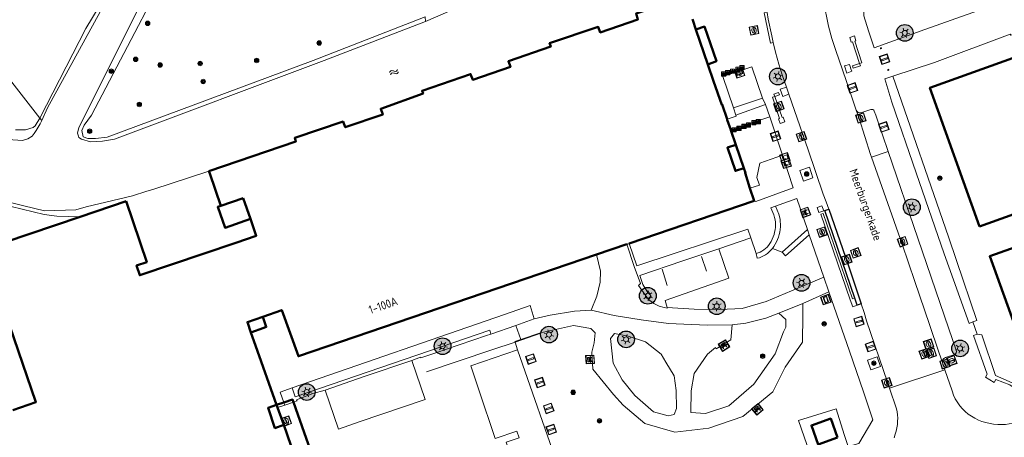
# Model space of a CAD drawing. Header units: metres. Extents: x 94279 to 96109, y 461866 to 463040.
# Tile 149 of 175: x 95163 to 95281, y 462894 to 462944. Entities that reach past the tile are written whole.
import ezdxf
from ezdxf.enums import TextEntityAlignment as Align

# ---------------------------------------------------------------- set-up
doc = ezdxf.new("R2010")
doc.units = ezdxf.units.M
doc.layers.get('0').update_dxf_attribs({"linetype": 'CONTINUOUS'})
for name, color, linetype, lineweight in [('B-WE-OV-LICHTMAST', 252, 'CONTINUOUS', 25), ('B_BEBOUWINGSGRENS_0', 132, 'CONTINUOUS', 50), ('B_LUIFEL_1', 132, 'CONTINUOUS', 50), ('B_OVERBOUWLIJN_LIJN_1', 132, 'CONTINUOUS', 50), ('G_GRENS_ALGEMEEN_0', 251, 'CONTINUOUS', 13), ('Q_AFSLUITPAAL_0', 251, 'CONTINUOUS', 13), ('Q_BANK_0', 251, 'CONTINUOUS', 13), ('Q_BOOM_0', 251, 'CONTINUOUS', 13), ('Q_BRANDKRAAN_0', 251, 'CONTINUOUS', 13), ('Q_CAI-KAST_0', 251, 'CONTINUOUS', 13), ('Q_FIETSENREK_0', 251, 'CONTINUOUS', 13), ('Q_FIETSENREK_LIJN_0', 251, 'CONTINUOUS', 13), ('Q_HALTEPAAL_0', 251, 'CONTINUOUS', 13), ('Q_INFORMATIEBORD_0', 251, 'CONTINUOUS', 13), ('Q_INSPECTIE_OF_RIOOLPUT_0', 251, 'CONTINUOUS', 13), ('Q_KOLK_0', 251, 'CONTINUOUS', 13), ('Q_LICHTMAST_0', 251, 'CONTINUOUS', 13), ('Q_LIJNAFWATERING_LIJN_0', 251, 'CONTINUOUS', 13), ('Q_PAAL_ALGEMEEN_0', 251, 'CONTINUOUS', 13), ('Q_PAALTJE_0', 251, 'CONTINUOUS', 13), ('Q_STRAATNAAMBORD_0', 251, 'CONTINUOUS', 13), ('Q_VERKEERSBORDPAAL_0', 251, 'CONTINUOUS', 13), ('Q_WATERLEIDINGPUT_0', 251, 'CONTINUOUS', 13), ('S_GBKN_SYMBOOL_WATER_0', 251, 'CONTINUOUS', 13), ('T_CULTUURGRENS_0', 251, 'CONTINUOUS', 13), ('T_HEK_0', 251, 'CONTINUOUS', 13), ('T_HEK_LIJN_0', 251, 'CONTINUOUS', 13), ('T_MUUR_30CM_0', 251, 'CONTINUOUS', 13), ('T_WALBESCHERMING_0', 251, 'CONTINUOUS', 13), ('V_BLINDENGELEIDESTROOK_0', 251, 'CONTINUOUS', 13), ('V_WEGGRENS_0', 251, 'CONTINUOUS', 13), ('W_WATERGRENS_0', 251, 'CONTINUOUS', 13), ('Z_GBKN_HUISNUMMER_0', 251, 'CONTINUOUS', 13), ('Z_STRAATNAAM_0', 251, 'CONTINUOUS', 13)]:
    doc.layers.add(name, color=color, linetype=linetype, lineweight=lineweight)
doc.layers.add('Busperron_0', color=251, linetype='CONTINUOUS')
doc.layers.add('Haag_0', color=251, linetype='CONTINUOUS')
doc.styles.get("Standard").update_dxf_attribs({"font": 'isocp.shx'})

# ---------------------------------------------------------------- blocks, each defined once
blk = doc.blocks.new('Q_LICHTMAST')
for points in [[(-0.26, 0.15), (-0.52, 0.3)], [(0, 0.3), (0, 0.6)], [(0.26, 0.15), (0.52, 0.3)], [(-0.26, -0.15), (-0.52, -0.3)], [(0, -0.3), (0, -0.6)], [(0.26, -0.15), (0.52, -0.3)]]:
    blk.add_lwpolyline(points)
blk.add_circle((0, 0), 0.3)
blk = doc.blocks.new('Q_VERKEERSBORDPAAL')
for points in [[(-0.5, 0.5), (0.5, 0.5), (0.5, -0.5), (-0.5, -0.5)], [(-0.08, 0.33), (0.07, 0.33), (0.07, -0.33), (-0.08, -0.33)]]:
    blk.add_lwpolyline(points, close=True)
blk.add_lwpolyline([(-0.44, 0.46), (0.44, 0.46, -0.414214), (0.46, 0.44), (0.46, -0.44, -0.414214), (0.44, -0.46), (-0.44, -0.46, -0.414214), (-0.46, -0.44), (-0.46, 0.44), (-0.46, 0.44), (-0.46, 0.45), (-0.46, 0.45), (-0.46, 0.45), (-0.46, 0.45), (-0.46, 0.45), (-0.46, 0.45), (-0.46, 0.46), (-0.46, 0.46), (-0.46, 0.46), (-0.45, 0.46), (-0.45, 0.46), (-0.45, 0.46), (-0.45, 0.46), (-0.45, 0.46), (-0.45, 0.46), (-0.44, 0.46), (-0.44, 0.46)], format="xyb")
blk = doc.blocks.new('Q_AFSLUITPAAL')
for points in [[(-0.5, 0.5), (0.5, 0.5), (0.5, -0.5), (-0.5, -0.5)], [(-0.08, 0.33), (0.07, 0.33), (0.07, -0.33), (-0.08, -0.33)]]:
    blk.add_lwpolyline(points, close=True)
blk.add_lwpolyline([(-0.44, 0.46), (0.44, 0.46, -0.414214), (0.46, 0.44), (0.46, -0.44, -0.414214), (0.44, -0.46), (-0.44, -0.46, -0.414214), (-0.46, -0.44), (-0.46, 0.44), (-0.46, 0.44), (-0.46, 0.45), (-0.46, 0.45), (-0.46, 0.45), (-0.46, 0.45), (-0.46, 0.45), (-0.46, 0.45), (-0.46, 0.46), (-0.46, 0.46), (-0.46, 0.46), (-0.45, 0.46), (-0.45, 0.46), (-0.45, 0.46), (-0.45, 0.46), (-0.45, 0.46), (-0.45, 0.46), (-0.44, 0.46), (-0.44, 0.46)], format="xyb")
blk = doc.blocks.new('Q_HALTEPAAL')
for points in [[(-0.5, 0.5), (0.5, 0.5), (0.5, -0.5), (-0.5, -0.5)], [(-0.08, 0.33), (0.07, 0.33), (0.07, -0.33), (-0.08, -0.33)]]:
    blk.add_lwpolyline(points, close=True)
blk.add_lwpolyline([(-0.44, 0.46), (0.44, 0.46, -0.414214), (0.46, 0.44), (0.46, -0.44, -0.414214), (0.44, -0.46), (-0.44, -0.46, -0.414214), (-0.46, -0.44), (-0.46, 0.44), (-0.46, 0.44), (-0.46, 0.45), (-0.46, 0.45), (-0.46, 0.45), (-0.46, 0.45), (-0.46, 0.45), (-0.46, 0.45), (-0.46, 0.46), (-0.46, 0.46), (-0.46, 0.46), (-0.45, 0.46), (-0.45, 0.46), (-0.45, 0.46), (-0.45, 0.46), (-0.45, 0.46), (-0.45, 0.46), (-0.44, 0.46), (-0.44, 0.46)], format="xyb")
blk = doc.blocks.new('Q_PAAL_STEEN')
for points in [[(-0.5, 0.5), (0.5, 0.5), (0.5, -0.5), (-0.5, -0.5)], [(-0.1, 0.3), (0.1, 0.3), (0.1, -0.3), (-0.1, -0.3)]]:
    blk.add_lwpolyline(points, close=True)
blk.add_lwpolyline([(-0.4, 0.5), (0.4, 0.5, -0.414214), (0.5, 0.4), (0.5, -0.4, -0.414214), (0.4, -0.5), (-0.4, -0.5, -0.414214), (-0.5, -0.4), (-0.5, 0.4), (-0.5, 0.4), (-0.5, 0.4), (-0.5, 0.4), (-0.5, 0.4), (-0.5, 0.5), (-0.5, 0.5), (-0.5, 0.5), (-0.5, 0.5), (-0.5, 0.5), (-0.5, 0.5), (-0.5, 0.5), (-0.5, 0.5), (-0.5, 0.5), (-0.4, 0.5), (-0.4, 0.5), (-0.4, 0.5), (-0.4, 0.5), (-0.4, 0.5)], format="xyb")
blk = doc.blocks.new('Q_PAALTJE')
at = {"color": 251, "true_color": 0x666666, "xscale": 0.1, "yscale": 0.1, "zscale": 0.01}
blk.add_blockref('Q_PAAL_STEEN', (0, 0), dxfattribs=at)
blk = doc.blocks.new('Q_PAAL_ALGEMEEN')
for points in [[(-0.5, 0.5), (0.5, 0.5), (0.5, -0.5), (-0.5, -0.5)], [(-0.08, 0.33), (0.07, 0.33), (0.07, -0.33), (-0.08, -0.33)]]:
    blk.add_lwpolyline(points, close=True)
blk.add_lwpolyline([(-0.44, 0.46), (0.44, 0.46, -0.414214), (0.46, 0.44), (0.46, -0.44, -0.414214), (0.44, -0.46), (-0.44, -0.46, -0.414214), (-0.46, -0.44), (-0.46, 0.44), (-0.46, 0.44), (-0.46, 0.45), (-0.46, 0.45), (-0.46, 0.45), (-0.46, 0.45), (-0.46, 0.45), (-0.46, 0.45), (-0.46, 0.46), (-0.46, 0.46), (-0.46, 0.46), (-0.45, 0.46), (-0.45, 0.46), (-0.45, 0.46), (-0.45, 0.46), (-0.45, 0.46), (-0.45, 0.46), (-0.44, 0.46), (-0.44, 0.46)], format="xyb")
blk = doc.blocks.new('Q_WATERLEIDINGPUT')
blk.add_lwpolyline([(-0.5, 0.5), (0.5, 0.5), (0.5, -0.5), (-0.5, -0.5)], close=True)
for points in [[(-0.44, 0.46), (0.44, 0.46, -0.414214), (0.46, 0.44), (0.46, -0.44, -0.414214), (0.44, -0.46), (-0.44, -0.46, -0.414214), (-0.46, -0.44), (-0.46, 0.44), (-0.46, 0.44), (-0.46, 0.45), (-0.46, 0.45), (-0.46, 0.45), (-0.46, 0.45), (-0.46, 0.45), (-0.46, 0.45), (-0.46, 0.46), (-0.46, 0.46), (-0.46, 0.46), (-0.45, 0.46), (-0.45, 0.46), (-0.45, 0.46), (-0.45, 0.46), (-0.45, 0.46), (-0.45, 0.46), (-0.44, 0.46), (-0.44, 0.46)], [(-0.34, 0.1, 0.380426), (-0.28, -0.18)], [(-0.01, 0.27, 0.240218), (-0.34, 0.1)], [(-0.19, 0.04, 0.853344), (-0.19, -0.03)], [(0.33, 0.11, 0.240191), (-0.01, 0.27)], [(0.18, -0.03, 0.849746), (0.18, 0.04)], [(0.27, -0.18, 0.380426), (0.33, 0.11)], [(-0.28, -0.18, 0.148452), (0.01, -0.26)], [(0.01, -0.26, 0.131742), (0.27, -0.18)]]:
    blk.add_lwpolyline(points, format="xyb")
for points in [[(-0.19, 0.04), (0.18, 0.04)], [(0.18, -0.03), (-0.19, -0.03)]]:
    blk.add_lwpolyline(points)
blk = doc.blocks.new('Q_KOLK')
blk.add_lwpolyline([(-0.5, 0.5), (0.5, 0.5), (0.5, -0.5), (-0.5, -0.5)], close=True)
for points in [[(-0.44, 0.46), (0.44, 0.46, -0.414214), (0.46, 0.44), (0.46, -0.44, -0.414214), (0.44, -0.46), (-0.44, -0.46, -0.414214), (-0.46, -0.44), (-0.46, 0.44, -0.414214), (-0.44, 0.46)], [(-0.34, 0.1, 0.380426), (-0.28, -0.18)], [(-0.01, 0.27, 0.240218), (-0.34, 0.1)], [(-0.19, 0.04, 0.853344), (-0.19, -0.03)], [(0.33, 0.11, 0.240191), (-0.01, 0.27)], [(0.18, -0.03, 0.849746), (0.18, 0.04)], [(0.27, -0.18, 0.380426), (0.33, 0.11)], [(-0.28, -0.18, 0.148452), (0.01, -0.26)], [(0.01, -0.26, 0.131742), (0.27, -0.18)]]:
    blk.add_lwpolyline(points, format="xyb")
for points in [[(-0.19, 0.04), (0.18, 0.04)], [(0.18, -0.03), (-0.19, -0.03)]]:
    blk.add_lwpolyline(points)
blk = doc.blocks.new('Q_BRANDKRAAN')
blk.add_lwpolyline([(-0.5, 0.5), (0.5, 0.5), (0.5, -0.5), (-0.5, -0.5)], close=True)
for points in [[(-0.44, 0.46), (0.44, 0.46, -0.414214), (0.46, 0.44), (0.46, -0.44, -0.414214), (0.44, -0.46), (-0.44, -0.46, -0.414214), (-0.46, -0.44), (-0.46, 0.44), (-0.46, 0.44), (-0.46, 0.45), (-0.46, 0.45), (-0.46, 0.45), (-0.46, 0.45), (-0.46, 0.45), (-0.46, 0.45), (-0.46, 0.46), (-0.46, 0.46), (-0.46, 0.46), (-0.45, 0.46), (-0.45, 0.46), (-0.45, 0.46), (-0.45, 0.46), (-0.45, 0.46), (-0.45, 0.46), (-0.44, 0.46), (-0.44, 0.46)], [(-0.34, 0.1, 0.380426), (-0.28, -0.18)], [(-0.01, 0.27, 0.240218), (-0.34, 0.1)], [(-0.19, 0.04, 0.853344), (-0.19, -0.03)], [(0.33, 0.11, 0.240191), (-0.01, 0.27)], [(0.18, -0.03, 0.849746), (0.18, 0.04)], [(0.27, -0.18, 0.380426), (0.33, 0.11)], [(-0.28, -0.18, 0.148452), (0.01, -0.26)], [(0.01, -0.26, 0.131742), (0.27, -0.18)]]:
    blk.add_lwpolyline(points, format="xyb")
for points in [[(-0.19, 0.04), (0.18, 0.04)], [(0.18, -0.03), (-0.19, -0.03)]]:
    blk.add_lwpolyline(points)
blk = doc.blocks.new('Q_INSPECTIE_OF_RIOOLPUT')
blk.add_lwpolyline([(-0.5, 0.5), (0.5, 0.5), (0.5, -0.5), (-0.5, -0.5)], close=True)
for points in [[(-0.44, 0.46), (0.44, 0.46, -0.414214), (0.46, 0.44), (0.46, -0.44, -0.414214), (0.44, -0.46), (-0.44, -0.46, -0.414214), (-0.46, -0.44), (-0.46, 0.44), (-0.46, 0.44), (-0.46, 0.45), (-0.46, 0.45), (-0.46, 0.45), (-0.46, 0.45), (-0.46, 0.45), (-0.46, 0.45), (-0.46, 0.46), (-0.46, 0.46), (-0.46, 0.46), (-0.45, 0.46), (-0.45, 0.46), (-0.45, 0.46), (-0.45, 0.46), (-0.45, 0.46), (-0.45, 0.46), (-0.44, 0.46), (-0.44, 0.46)], [(-0.34, 0.1, 0.380426), (-0.28, -0.18)], [(-0.01, 0.27, 0.240218), (-0.34, 0.1)], [(-0.19, 0.04, 0.853344), (-0.19, -0.03)], [(0.33, 0.11, 0.240191), (-0.01, 0.27)], [(0.18, -0.03, 0.849746), (0.18, 0.04)], [(0.27, -0.18, 0.380426), (0.33, 0.11)], [(-0.28, -0.18, 0.148452), (0.01, -0.26)], [(0.01, -0.26, 0.131742), (0.27, -0.18)]]:
    blk.add_lwpolyline(points, format="xyb")
for points in [[(-0.19, 0.04), (0.18, 0.04)], [(0.18, -0.03), (-0.19, -0.03)]]:
    blk.add_lwpolyline(points)
blk = doc.blocks.new('Q_BANK')
blk.add_lwpolyline([(-0.5, 0.5), (0.5, 0.5), (0.5, -0.5), (-0.5, -0.5)], close=True)
blk.add_lwpolyline([(-0.44, 0.46), (0.44, 0.46, -0.414214), (0.46, 0.44), (0.46, -0.44, -0.414214), (0.44, -0.46), (-0.44, -0.46, -0.414214), (-0.46, -0.44), (-0.46, 0.44), (-0.46, 0.44), (-0.46, 0.45), (-0.46, 0.45), (-0.46, 0.45), (-0.46, 0.45), (-0.46, 0.45), (-0.46, 0.45), (-0.46, 0.46), (-0.46, 0.46), (-0.46, 0.46), (-0.45, 0.46), (-0.45, 0.46), (-0.45, 0.46), (-0.45, 0.46), (-0.45, 0.46), (-0.45, 0.46), (-0.44, 0.46), (-0.44, 0.46)], format="xyb")
for points in [[(-0.27, 0.02), (-0.37, -0.08)], [(-0.18, 0.13), (-0.27, 0.13), (-0.27, 0.28)], [(-0.27, 0.28), (0.26, 0.28), (0.26, 0.13), (0.17, 0.13)], [(-0.18, 0.02), (-0.27, 0.02)], [(-0.27, 0.02), (-0.18, 0.02)], [(-0.18, 0.02), (-0.18, 0.13)], [(-0.18, 0.13), (-0.14, 0.13)], [(-0.14, 0.13), (-0.14, 0.02)], [(0.13, 0.13), (-0.14, 0.13)], [(0.13, 0.02), (-0.14, 0.02)], [(-0.14, 0.02), (0.13, 0.02)], [(0.13, 0.02), (-0.14, 0.02)], [(-0.14, 0.02), (0.13, 0.02)], [(-0.14, 0.02), (0.13, 0.02)], [(0.13, 0.02), (0.13, 0.13)], [(0.13, 0.13), (0.17, 0.13)], [(0.17, 0.13), (0.17, 0.02)], [(0.17, 0.02), (0.26, 0.02)], [(0.17, 0.02), (0.26, 0.02)], [(0.26, 0.02), (0.36, -0.08)], [(-0.24, -0.08), (-0.37, -0.08)], [(-0.19, -0.08), (-0.19, -0.27), (-0.24, -0.27), (-0.24, -0.08)], [(-0.24, -0.08), (-0.19, -0.08)], [(0.18, -0.08), (-0.19, -0.08)], [(0.23, -0.08), (0.23, -0.27), (0.18, -0.27), (0.18, -0.08)], [(0.18, -0.08), (0.23, -0.08)], [(0.36, -0.08), (0.23, -0.08)]]:
    blk.add_lwpolyline(points)
blk = doc.blocks.new('Q_FIETSENREK')
for points in [[(-0.5, 0.5), (0.5, 0.5), (0.5, -0.5), (-0.5, -0.5)], [(-0.06, 0.15), (0.18, 0.05), (0.04, -0.09)]]:
    blk.add_lwpolyline(points, close=True)
for points in [[(-0.44, 0.46), (0.44, 0.46, -0.414214), (0.46, 0.44), (0.46, -0.44, -0.414214), (0.44, -0.46), (-0.44, -0.46, -0.414214), (-0.46, -0.44), (-0.46, 0.44), (-0.46, 0.44), (-0.46, 0.45), (-0.46, 0.45), (-0.46, 0.45), (-0.46, 0.45), (-0.46, 0.45), (-0.46, 0.45), (-0.46, 0.46), (-0.46, 0.46), (-0.46, 0.46), (-0.45, 0.46), (-0.45, 0.46), (-0.45, 0.46), (-0.45, 0.46), (-0.45, 0.46), (-0.45, 0.46), (-0.44, 0.46), (-0.44, 0.46)], [(-0.18, 0.11, 0.847256), (-0.32, -0.14)], [(-0.19, 0.08, 0.842492), (-0.3, -0.12)], [(-0.17, 0.06, 0.053288), (-0.19, 0.08)], [(-0.19, -0.13, 0.502492), (-0.15, 0.04)], [(-0.15, 0.09, 0.06236), (-0.18, 0.11)], [(-0.16, -0.16, 0.494489), (-0.12, 0.07)], [(-0.32, -0.14, 0.089606), (-0.42, -0.35)], [(-0.3, -0.16, 0.110942), (-0.37, -0.35)], [(-0.29, -0.1, 0.006942), (-0.3, -0.12)], [(-0.3, -0.16, 0.02458), (-0.28, -0.17)], [(-0.21, -0.1, 0.381614), (-0.29, -0.1)], [(-0.22, -0.14, 0.533998), (-0.28, -0.14)], [(-0.28, -0.14, 0.009682), (-0.27, -0.14)], [(-0.28, -0.17, 0.148109), (-0.2, -0.17)], [(-0.27, -0.14, 0.120201), (-0.22, -0.14)], [(-0.22, -0.14, 0.003554), (-0.22, -0.14)], [(-0.19, -0.13, 0.017985), (-0.21, -0.1)], [(-0.12, -0.35, 0.075837), (-0.2, -0.17)], [(-0.08, -0.35, 0.094234), (-0.16, -0.16)], [(0.1, -0.16, 0.385208), (0.19, -0.33)], [(0.21, -0.05, 0.224648), (0.11, -0.13)], [(0.13, -0.17, 0.376993), (0.2, -0.3)], [(0.21, -0.09, 0.20829), (0.14, -0.14)], [(0.19, -0.33, 1), (0.29, -0.06)], [(0.2, -0.3, 1), (0.28, -0.09)], [(0.29, -0.06, 0.086253), (0.24, -0.05)], [(0.28, -0.09, 0.079305), (0.24, -0.08)]]:
    blk.add_lwpolyline(points, format="xyb")
for points in [[(-0.17, 0.06), (-0.26, -0.04), (-0.24, -0.06), (-0.15, 0.04)], [(0.08, 0.22), (0, 0.25), (-0.15, 0.09)], [(-0.12, 0.07), (-0.09, 0.11), (0.02, -0.13), (0.1, -0.16)], [(0.24, -0.05), (0.23, 0.05), (0.26, 0.09), (0.3, 0.08), (0.31, 0.11), (0.19, 0.15), (0.18, 0.12), (0.23, 0.1), (0.21, 0.08), (-0.04, 0.17), (0, 0.22), (0.07, 0.19), (0.08, 0.22)], [(0.21, -0.05), (0.2, 0.03), (0.06, -0.11)], [(-0.42, -0.35), (-0.37, -0.35)], [(-0.12, -0.35), (-0.08, -0.35)], [(0.06, -0.11), (0.11, -0.13)], [(0.13, -0.17), (0.25, -0.22), (0.24, -0.08)], [(0.14, -0.14), (0.22, -0.17), (0.21, -0.09)]]:
    blk.add_lwpolyline(points)
blk = doc.blocks.new('Q_BOOM')
for radius in [0.27, 0.18, 0.09]:
    blk.add_circle((0, 0), radius)
blk = doc.blocks.new('Q_INFORMATIEBORD')
for points in [[(-0.5, 0.5), (0.5, 0.5), (0.5, -0.5), (-0.5, -0.5)], [(-0.37, 0.22), (0.36, 0.22), (0.36, -0.21), (-0.37, -0.21)]]:
    blk.add_lwpolyline(points, close=True)
for points in [[(-0.44, 0.46), (0.44, 0.46, -0.414214), (0.46, 0.44), (0.46, -0.44, -0.414214), (0.44, -0.46), (-0.44, -0.46, -0.414214), (-0.46, -0.44), (-0.46, 0.44), (-0.46, 0.44), (-0.46, 0.45), (-0.46, 0.45), (-0.46, 0.45), (-0.46, 0.45), (-0.46, 0.45), (-0.46, 0.45), (-0.46, 0.46), (-0.46, 0.46), (-0.46, 0.46), (-0.45, 0.46), (-0.45, 0.46), (-0.45, 0.46), (-0.45, 0.46), (-0.45, 0.46), (-0.45, 0.46), (-0.44, 0.46), (-0.44, 0.46)], [(-0.29, 0.16), (0.28, 0.16, -0.414214), (0.3, 0.14), (0.3, -0.13, -0.414214), (0.28, -0.16), (-0.29, -0.16, -0.414214), (-0.31, -0.13), (-0.31, 0.14), (-0.31, 0.14), (-0.31, 0.14), (-0.31, 0.14), (-0.31, 0.15), (-0.31, 0.15), (-0.31, 0.15), (-0.3, 0.15), (-0.3, 0.15), (-0.3, 0.15), (-0.3, 0.16), (-0.3, 0.16), (-0.3, 0.16), (-0.3, 0.16), (-0.29, 0.16), (-0.29, 0.16), (-0.29, 0.16), (-0.29, 0.16), (-0.29, 0.16)]]:
    blk.add_lwpolyline(points, format="xyb")
blk = doc.blocks.new('Q_STRAATNAAMBORD')
for points in [[(-0.5, 0.5), (0.5, 0.5), (0.5, -0.5), (-0.5, -0.5)], [(-0.37, 0.22), (0.36, 0.22), (0.36, -0.21), (-0.37, -0.21)]]:
    blk.add_lwpolyline(points, close=True)
for points in [[(-0.44, 0.46), (0.44, 0.46, -0.414214), (0.46, 0.44), (0.46, -0.44, -0.414214), (0.44, -0.46), (-0.44, -0.46, -0.414214), (-0.46, -0.44), (-0.46, 0.44), (-0.46, 0.44), (-0.46, 0.45), (-0.46, 0.45), (-0.46, 0.45), (-0.46, 0.45), (-0.46, 0.45), (-0.46, 0.45), (-0.46, 0.46), (-0.46, 0.46), (-0.46, 0.46), (-0.45, 0.46), (-0.45, 0.46), (-0.45, 0.46), (-0.45, 0.46), (-0.45, 0.46), (-0.45, 0.46), (-0.44, 0.46), (-0.44, 0.46)], [(-0.29, 0.16), (0.28, 0.16, -0.414214), (0.3, 0.14), (0.3, -0.13, -0.414214), (0.28, -0.16), (-0.29, -0.16, -0.414214), (-0.31, -0.13), (-0.31, 0.14), (-0.31, 0.14), (-0.31, 0.14), (-0.31, 0.14), (-0.31, 0.15), (-0.31, 0.15), (-0.31, 0.15), (-0.3, 0.15), (-0.3, 0.15), (-0.3, 0.15), (-0.3, 0.16), (-0.3, 0.16), (-0.3, 0.16), (-0.3, 0.16), (-0.29, 0.16), (-0.29, 0.16), (-0.29, 0.16), (-0.29, 0.16), (-0.29, 0.16)]]:
    blk.add_lwpolyline(points, format="xyb")
blk = doc.blocks.new('Q_CAI-KAST')
for points in [[(-0.5, 0.5), (0.5, 0.5), (0.5, -0.5), (-0.5, -0.5)], [(-0.26, 0.26), (0.25, 0.26), (0.25, 0.19), (-0.26, 0.19)], [(-0.26, 0.11), (0.25, 0.11), (0.25, -0.33), (-0.26, -0.33)]]:
    blk.add_lwpolyline(points, close=True)
blk.add_lwpolyline([(-0.44, 0.46), (0.44, 0.46, -0.414214), (0.46, 0.44), (0.46, -0.44, -0.414214), (0.44, -0.46), (-0.44, -0.46, -0.414214), (-0.46, -0.44), (-0.46, 0.44), (-0.46, 0.44), (-0.46, 0.45), (-0.46, 0.45), (-0.46, 0.45), (-0.46, 0.45), (-0.46, 0.45), (-0.46, 0.45), (-0.46, 0.46), (-0.46, 0.46), (-0.46, 0.46), (-0.45, 0.46), (-0.45, 0.46), (-0.45, 0.46), (-0.45, 0.46), (-0.45, 0.46), (-0.45, 0.46), (-0.44, 0.46), (-0.44, 0.46)], format="xyb")
blk.add_circle((-0.18, -0.03), 0.0354)
blk = doc.blocks.new('WATERSYMBOOL')
for points in [[(-0.5, 0.15), (-0.44, 0.21), (-0.31, 0.27), (-0.19, 0.27), (-0.06, 0.21), (0, 0.15), (0.06, 0.09), (0.19, 0.02), (0.31, 0.02), (0.44, 0.09), (0.5, 0.15)], [(-0.5, -0.15), (-0.44, -0.09), (-0.31, -0.02), (-0.19, -0.02), (-0.06, -0.09), (0, -0.15), (0.06, -0.21), (0.19, -0.27), (0.31, -0.27), (0.44, -0.21), (0.5, -0.15)]]:
    blk.add_lwpolyline(points)
blk = doc.blocks.new('LM')
at = {"linetype": 'ByBlock'}
h = blk.add_hatch(color=256, dxfattribs=at)
h.dxf.hatch_style = 1
edge = h.paths.add_edge_path()
edge.add_arc((0, 0), 1, 0, 360)
blk.add_circle((0, 0), 1, dxfattribs=at)

msp = doc.modelspace()

# ---------------------------------------------------------------- linework, layer by layer
at = {"layer": 'B_BEBOUWINGSGRENS_0'}
for p, q in [((95185.71, 462925.83), (95185.8, 462925.56)), ((95185.8, 462925.56), (95187.12, 462921.68)), ((95251, 462922.3), (95250.51, 462923.81)), ((95175.8, 462922.24), (95170.27, 462920.38)), ((95187.12, 462921.68), (95189.79, 462922.62)), ((95189.79, 462922.62), (95190.67, 462920.12)), ((95236.05, 462917.19), (95251, 462922.3)), ((95232.15, 462915.86), (95235.77, 462917.1)), ((95195.95, 462891.75), (95194.66, 462895.45))]:
    msp.add_line(p, q, dxfattribs=at)
for points in [[(95242.68, 462946.72), (95236.87, 462944.72), (95237.09, 462944.03), (95232.58, 462942.48), (95232.34, 462943.13), (95226.52, 462941.18), (95226.66, 462940.77), (95221.57, 462939.02), (95221.81, 462938.34), (95217.3, 462936.79), (95217.05, 462937.47), (95211.24, 462935.49), (95211.35, 462935.16), (95206.29, 462933.33), (95206.53, 462932.62), (95202.03, 462931.1), (95201.77, 462931.79), (95195.98, 462929.83), (95196.12, 462929.42), (95185.71, 462925.83)], [(95247.77, 462932.06), (95247.18, 462933.82), (95247.14, 462933.8), (95246.14, 462936.63), (95245.46, 462938.63), (95244.04, 462942.82), (95243.65, 462943.93), (95243.61, 462944.07)], [(95312.73, 462934.86), (95293.99, 462943.71), (95272.06, 462935.85), (95278.01, 462919.23)], [(95278.01, 462919.23), (95310.92, 462931.02), (95312.73, 462934.86)], [(95248.21, 462930.78), (95247.79, 462932.01), (95247.77, 462932.06)], [(95248.81, 462929.01), (95248.22, 462930.74), (95248.21, 462930.78)], [(95249.77, 462926.2), (95248.77, 462925.87), (95247.82, 462928.68), (95248.81, 462929.01)], [(95250.51, 462923.81), (95249.92, 462925.64), (95249.96, 462925.65), (95249.77, 462926.2)], [(95190.67, 462920.12), (95191.38, 462918.12), (95188.94, 462917.26), (95177.43, 462913.38), (95177.04, 462914.56), (95178.25, 462914.96), (95175.8, 462922.24)], [(95170.27, 462920.38), (95155.23, 462915.32), (95155.83, 462913.56), (95154.61, 462911.06)], [(95287.18, 462917.93), (95289.15, 462918.62), (95288.47, 462918.94), (95279.23, 462915.65), (95283.82, 462902.91)], [(95193.82, 462897.84), (95191.29, 462904.95), (95190.74, 462906.54), (95190.31, 462907.76), (95192.16, 462908.41), (95194.43, 462909.2), (95196.43, 462903.67), (95232.15, 462915.86)], [(95161.25, 462909.1), (95161.32, 462908.91), (95164.98, 462898.18), (95162.21, 462897.22)], [(95194.66, 462895.45), (95193.62, 462895.08), (95192.79, 462897.48), (95193.82, 462897.84)], [(95260.99, 462893.95), (95260.18, 462896.21), (95257.88, 462895.38), (95258.69, 462893.12), (95260.99, 462893.95)]]:
    msp.add_lwpolyline(points, dxfattribs=at)
at = {"layer": 'B_LUIFEL_1'}
for p, q in [((95194.67, 462898.13), (95193.82, 462897.84)), ((95193.82, 462897.84), (95193.93, 462897.52)), ((95193.93, 462897.52), (95194.66, 462895.45))]:
    msp.add_line(p, q, dxfattribs=at)
for points in [[(95187.12, 462921.68), (95186.77, 462921.56), (95187.65, 462919.06), (95190.67, 462920.12)], [(95195.84, 462898.18), (95195.73, 462898.49), (95194.67, 462898.13)], [(95195.95, 462891.75), (95197.88, 462892.4), (95195.84, 462898.18)]]:
    msp.add_lwpolyline(points, dxfattribs=at)
at = {"layer": 'B_OVERBOUWLIJN_LIJN_1'}
msp.add_line((95249.77, 462926.2), (95248.81, 462929.01), dxfattribs=at)
for points in [[(95245.46, 462938.63), (95246.49, 462939.02), (95245.06, 462943.16), (95244.04, 462942.82)], [(95192.16, 462908.41), (95192.57, 462907.19), (95192.29, 462907.08), (95190.74, 462906.54)]]:
    msp.add_lwpolyline(points, dxfattribs=at)
at = {"layer": 'Busperron_0'}
for p, q in [((95263.37, 462909.78), (95263.08, 462910.63)), ((95263.85, 462909.94), (95263.37, 462909.78))]:
    msp.add_line(p, q, dxfattribs=at)
for points in [[(95263.08, 462910.63), (95259.48, 462921.14), (95259.95, 462921.3)], [(95259.95, 462921.3), (95262.26, 462914.61), (95263.85, 462909.94)]]:
    msp.add_lwpolyline(points, dxfattribs=at)
at = {"layer": 'G_GRENS_ALGEMEEN_0'}
for p, q in [((95248.56, 462933.44), (95252.02, 462934.61)), ((95252.36, 462933.82), (95248.81, 462932.56)), ((95248.21, 462930.78), (95252.88, 462932.36)), ((95194.67, 462898.13), (95194.79, 462897.81))]:
    msp.add_line(p, q, dxfattribs=at)
for points in [[(95187.76, 462967.2), (95187.45, 462967.06), (95185.72, 462964.45), (95183.01, 462961.44), (95181.03, 462959.34), (95180.15, 462958.31), (95179.12, 462956.42), (95170.97, 462942.92), (95165.45, 462932.21)], [(95254.42, 462927.77), (95251.68, 462926.79), (95251.34, 462925.07), (95251.64, 462924.18), (95250.51, 462923.81)], [(95277.2, 462907.8), (95277.68, 462907.97), (95275.25, 462915.13), (95274.29, 462917.98)], [(95298.58, 462905.43), (95298.02, 462905.24), (95293.22, 462903.59), (95282.91, 462900.05), (95279.92, 462901.38), (95278.27, 462906.23), (95277.71, 462906.32)], [(95195.66, 462899.88), (95194.24, 462899.39), (95194.67, 462898.13)]]:
    msp.add_lwpolyline(points, dxfattribs=at)
at = {"layer": 'Haag_0'}
msp.add_lwpolyline([(95235.77, 462917.1), (95235.88, 462917.13), (95236.05, 462917.19)], dxfattribs=at)
at = {"layer": 'Q_FIETSENREK_LIJN_0'}
for p, q in [((95244.71, 462915.64), (95245.32, 462913.85)), ((95239.99, 462914.09), (95240.58, 462912.17))]:
    msp.add_line(p, q, dxfattribs=at)
at = {"layer": 'Q_LIJNAFWATERING_LIJN_0'}
msp.add_line((95261.9, 462915.8), (95262.24, 462914.83), dxfattribs=at)
at = {"layer": 'T_CULTUURGRENS_0'}
for p, q in [((95211.65, 462943.79), (95211.61, 462944.33)), ((95257.64, 462926.32), (95256.49, 462925.94)), ((95253.56, 462921.64), (95253, 462921.44)), ((95250.61, 462917.86), (95250.27, 462918.9)), ((95257.39, 462918.86), (95254.38, 462916.13)), ((95257.6, 462918.24), (95257.39, 462918.86)), ((95246.79, 462916.53), (95250.61, 462917.86)), ((95254.38, 462916.13), (95253.2, 462916.58)), ((95264.99, 462902.05), (95266.13, 462902.43))]:
    msp.add_line(p, q, dxfattribs=at)
for points in [[(95211.61, 462944.33), (95198.18, 462939.12), (95173.51, 462929.92), (95172.12, 462929.76), (95171.21, 462929.75), (95170.64, 462929.97), (95170.49, 462930.71), (95170.78, 462931.34), (95171.63, 462932.55), (95183.75, 462955.69), (95184.59, 462957.03), (95186.47, 462958.97), (95188.11, 462961.52), (95193.6, 462972.03), (95197.97, 462981.4), (95204.42, 462995.7), (95205.71, 463000)], [(95165.45, 462932.21), (95164.88, 462931.27), (95164.67, 462931.08), (95163.72, 462930.78), (95162.53, 462930.78)], [(95256.49, 462925.94), (95256.93, 462924.67), (95258.06, 462925.06), (95257.64, 462926.32)], [(95152.29, 462914.6), (95155.31, 462920.65), (95156.22, 462922.43), (95156.46, 462922.69), (95156.86, 462922.71), (95162.01, 462921.63), (95165.97, 462920.64), (95167.5, 462920.47), (95170.27, 462920.38)], [(95253, 462921.44), (95253.14, 462921.16), (95253.26, 462920.88), (95253.37, 462920.6), (95253.45, 462920.31), (95253.52, 462920.02)], [(95253.2, 462916.58), (95253.38, 462916.83), (95253.55, 462917.1), (95253.7, 462917.37), (95253.82, 462917.66), (95253.93, 462917.95), (95254.02, 462918.25), (95254.09, 462918.55), (95254.13, 462918.86), (95254.16, 462919.17), (95254.17, 462919.48), (95254.15, 462919.8), (95254.12, 462920.11), (95253.98, 462920.68), (95253.56, 462921.64)], [(95253.52, 462920.02), (95253.56, 462919.72), (95253.57, 462919.43), (95253.56, 462919.13), (95253.53, 462918.84), (95253.47, 462918.55), (95253.4, 462918.26), (95253.3, 462917.98), (95253.19, 462917.71), (95253.06, 462917.44), (95252.9, 462917.19), (95252.73, 462916.95), (95252.56, 462916.75), (95252.37, 462916.58), (95252.17, 462916.42), (95251.95, 462916.28), (95251.72, 462916.16), (95251.48, 462916.06), (95251.24, 462915.99)], [(95250.27, 462918.9), (95236.95, 462914.51), (95236.05, 462917.19)], [(95254.38, 462916.13), (95254.78, 462915.69), (95257.6, 462918.24)], [(95235.77, 462917.1), (95236.66, 462914.41), (95237.41, 462912.38), (95237.16, 462912.17), (95238.36, 462910.47)], [(95238.36, 462910.47), (95238.66, 462910.82), (95238.26, 462911.5), (95238.19, 462911.45), (95237.7, 462912.26), (95237.34, 462913.33), (95242.46, 462915.1), (95246.79, 462916.53)], [(95251.24, 462915.99), (95251.38, 462915.41), (95251.65, 462915.48), (95251.91, 462915.58), (95252.15, 462915.7), (95252.39, 462915.84), (95252.61, 462916), (95252.82, 462916.18), (95253.02, 462916.37), (95253.2, 462916.58)], [(95266.13, 462902.43), (95265.76, 462903.61), (95264.6, 462903.22), (95264.99, 462902.05)]]:
    msp.add_lwpolyline(points, dxfattribs=at)
at = {"layer": 'T_HEK_0'}
for p, q in [((95274.29, 462917.98), (95267.63, 462937.22)), ((95165.68, 462931.91), (95165.45, 462932.21))]:
    msp.add_line(p, q, dxfattribs=at)
for points in [[(95267.63, 462937.22), (95272.62, 462938.85), (95281.68, 462942.28), (95281.74, 462942.14), (95283.77, 462942.88), (95283.73, 462943.01), (95289.61, 462945.06), (95294.27, 462946.78)], [(95165.45, 462932.21), (95160.69, 462938.31), (95157.83, 462942.67)]]:
    msp.add_lwpolyline(points, dxfattribs=at)
at = {"layer": 'T_HEK_LIJN_0'}
msp.add_line((95222.37, 462905.38), (95225.46, 462906.44), dxfattribs=at)
msp.add_lwpolyline([(95211.76, 462901.79), (95219.6, 462904.43), (95222.37, 462905.38)], dxfattribs=at)
at = {"layer": 'T_MUUR_30CM_0'}
for p, q in [((95193.93, 462897.52), (95193.82, 462897.84)), ((95194.66, 462895.45), (95193.93, 462897.52))]:
    msp.add_line(p, q, dxfattribs=at)
at = {"layer": 'T_WALBESCHERMING_0'}
for points in [[(95205.71, 463000), (95198.89, 462985.05), (95191.65, 462969.54), (95186.93, 462960.73), (95185.54, 462958.8), (95184.35, 462957.82), (95183.33, 462956.68), (95182.39, 462955.23), (95177.41, 462945.56), (95170.11, 462931.08), (95169.98, 462930.4), (95170.09, 462930.05)], [(95211.65, 462943.79), (95216.51, 462945.91), (95224.38, 462948.94), (95232.45, 462951.92), (95237.58, 462953.85), (95239.38, 462954.33), (95242.5, 462953.03), (95242.9, 462952.1)], [(95170.09, 462930.05), (95170.14, 462929.89), (95170.43, 462929.69), (95171.52, 462929.38), (95172.95, 462929.43), (95174.39, 462929.67), (95199.5, 462939.12), (95211.65, 462943.79)], [(95185.71, 462925.83), (95179, 462923.66), (95178.25, 462923.46), (95176.55, 462922.91), (95170.99, 462921.58), (95169.76, 462921.23), (95166.03, 462921.09), (95163.54, 462921.71)], [(95163.54, 462921.71), (95159.55, 462922.69), (95156.4, 462923.5), (95156.2, 462923.11), (95152.83, 462916.79), (95150.24, 462911.92), (95147.65, 462906.95), (95145.43, 462902.59), (95139.67, 462891.57), (95137.89, 462888.37), (95137.64, 462887.97)]]:
    msp.add_lwpolyline(points, dxfattribs=at)
at = {"layer": 'V_BLINDENGELEIDESTROOK_0'}
for p, q in [((95255.18, 462935.07), (95254.89, 462935.92)), ((95259.35, 462921.1), (95259.14, 462921.7))]:
    msp.add_line(p, q, dxfattribs=at)
for points in [[(95263.64, 462938.75), (95263.93, 462938.84), (95263.07, 462941.43), (95263.21, 462941.48), (95263.03, 462942.05), (95262.46, 462941.86), (95262.64, 462941.29), (95262.78, 462941.34), (95263.64, 462938.75)], [(95262.72, 462937.81), (95262.6, 462938.09), (95262.51, 462938.38), (95262.42, 462938.64), (95261.84, 462938.45), (95262.13, 462937.59), (95262.72, 462937.81)], [(95263.64, 462938.75), (95262.79, 462938.47), (95262.89, 462938.19), (95263.74, 462938.46), (95263.64, 462938.75)], [(95253.48, 462934.8), (95254.05, 462935), (95253.95, 462935.28), (95253.38, 462935.08), (95253.48, 462934.8)], [(95254.89, 462935.92), (95254.14, 462935.66), (95254.43, 462934.81), (95255.18, 462935.07)], [(95253.48, 462934.8), (95253.2, 462934.7), (95254.07, 462932.16), (95253.93, 462932.12), (95254.12, 462931.55), (95254.69, 462931.74), (95254.49, 462932.31), (95254.35, 462932.26), (95253.48, 462934.8)], [(95259.14, 462921.7), (95258.58, 462921.51), (95258.78, 462920.9), (95259.35, 462921.1)], [(95263.37, 462909.78), (95262.82, 462909.59), (95262.51, 462910.44), (95259, 462920.7), (95259.28, 462920.79), (95262.79, 462910.54), (95263.08, 462910.63)]]:
    msp.add_lwpolyline(points, dxfattribs=at)
at = {"layer": 'V_WEGGRENS_0'}
for p, q in [((95252.02, 462934.61), (95250.73, 462938.36)), ((95267.63, 462937.22), (95266.66, 462936.9)), ((95252.36, 462933.82), (95252.02, 462934.61)), ((95252.88, 462932.36), (95252.36, 462933.82)), ((95248.56, 462933.44), (95248.81, 462932.56)), ((95254.42, 462927.77), (95252.88, 462932.36)), ((95265.08, 462927.52), (95267.07, 462928.21)), ((95251, 462922.3), (95251.2, 462922.22)), ((95251.24, 462915.99), (95250.61, 462917.86)), ((95259.35, 462913.15), (95257.6, 462918.24)), ((95259.96, 462911.41), (95259.35, 462913.15)), ((95259.96, 462911.41), (95256.84, 462910.01)), ((95256.84, 462910.01), (95253.97, 462908.84)), ((95222.46, 462907.34), (95224.65, 462908.16)), ((95219.48, 462906.34), (95222.46, 462907.34)), ((95222.46, 462907.34), (95223.05, 462905.7)), ((95277.2, 462907.8), (95277.71, 462906.32)), ((95222.37, 462905.38), (95222.68, 462904.46)), ((95267.23, 462899.85), (95273.86, 462902.03)), ((95198.17, 462899.2), (95199.63, 462899.62)), ((95193.93, 462897.52), (95194.79, 462897.81)), ((95193.93, 462897.52), (95193.93, 462897.52)), ((95194.79, 462897.81), (95195.84, 462898.18))]:
    msp.add_line(p, q, dxfattribs=at)
for points in [[(95265.4, 462940.61), (95271.46, 462942.83), (95276.51, 462944.63), (95281.41, 462946.38), (95284.42, 462947.42), (95285.35, 462949.25), (95287.38, 462953.41), (95292.89, 462965.41), (95297.37, 462974.9), (95301.81, 462983.92), (95305.37, 462991.79)], [(95263.25, 462933.16), (95262.43, 462935.54), (95260.78, 462940.29), (95260.31, 462941.76), (95259.9, 462943.2), (95259.71, 462944.2), (95259.53, 462945.19), (95259.4, 462946.19), (95259.31, 462947.17), (95259.24, 462948.19), (95259.21, 462948.43), (95259.22, 462948.67), (95259.21, 462949.66), (95259.25, 462950.68), (95259.32, 462951.69), (95259.43, 462952.68), (95259.58, 462953.68), (95259.76, 462954.68), (95259.98, 462955.68), (95260.22, 462956.64), (95260.29, 462956.94)], [(95264.08, 462947.5), (95264.14, 462944.45), (95264.72, 462942.64), (95265.4, 462940.61)], [(95252.58, 462944.85), (95252.2, 462944.8), (95252.97, 462941.19), (95253.3, 462941.27)], [(95253.3, 462941.27), (95253.13, 462942.07), (95252.69, 462944.04), (95252.58, 462944.85)], [(95254.89, 462935.92), (95254.38, 462937.38), (95253.99, 462938.66), (95253.59, 462940.1), (95253.3, 462941.27)], [(95250.73, 462938.36), (95247.28, 462937.19), (95248.56, 462933.44)], [(95266.66, 462936.9), (95267.5, 462934.13), (95270.41, 462925.66), (95273.77, 462915.95), (95276.77, 462907.61), (95277.2, 462907.8)], [(95259.95, 462921.3), (95259.65, 462922.17), (95259.3, 462923.1), (95257.49, 462928.42), (95255.86, 462933.1), (95255.18, 462935.07)], [(95263.25, 462933.16), (95263.31, 462933.02), (95263.48, 462932.89), (95263.67, 462932.83), (95263.91, 462932.87), (95265, 462933.24), (95265.15, 462933.25), (95265.24, 462933.22), (95265.34, 462933.14), (95265.4, 462933.04), (95265.58, 462932.55), (95266.38, 462930.2), (95267.07, 462928.21)], [(95265.08, 462927.52), (95264.96, 462927.86), (95263.59, 462932.16), (95263.25, 462933.16)], [(95248.81, 462932.56), (95248.86, 462932.44), (95247.77, 462932.06)], [(95267.07, 462928.21), (95270.63, 462917.84), (95273.82, 462908.46), (95275.25, 462904.3), (95275.26, 462904.19), (95275.21, 462904.09), (95275.15, 462903.96), (95275.04, 462903.9), (95273.94, 462903.51), (95273.8, 462903.46), (95273.72, 462903.4), (95273.63, 462903.29), (95273.58, 462903.13), (95273.57, 462902.99), (95273.59, 462902.9)], [(95251.2, 462922.22), (95255.7, 462923.84), (95254.42, 462927.77)], [(95273.59, 462902.9), (95272.25, 462906.76), (95272.03, 462907.47), (95270.27, 462912.62), (95268.73, 462917.11), (95265.08, 462927.52)], [(95257.39, 462918.86), (95256.12, 462922.56), (95253.56, 462921.64)], [(95246.79, 462916.53), (95248, 462913.01), (95240.36, 462910.37), (95240.6, 462909.52)], [(95231.49, 462909.19), (95232.16, 462910.88), (95232.56, 462912.55), (95232.59, 462913.86), (95232.15, 462915.86)], [(95240.6, 462909.52), (95243.84, 462909.31), (95246.89, 462909.26), (95249.57, 462909.41), (95252.45, 462910.25), (95255.49, 462911.52), (95259.35, 462913.15)], [(95262.26, 462892.87), (95263.57, 462893.21), (95265.22, 462896.07), (95264.11, 462899.4), (95262.42, 462904.27), (95259.96, 462911.41)], [(95240.6, 462909.52), (95240.6, 462909.45), (95240.24, 462909.51), (95239.64, 462909.66), (95239.01, 462910), (95238.36, 462910.47)], [(95195.66, 462899.88), (95221.12, 462908.69), (95224.17, 462909.75), (95224.65, 462908.16)], [(95256.84, 462910.01), (95256.86, 462908.59), (95256.79, 462905.36), (95254.74, 462902.37), (95253.26, 462899.41), (95249.67, 462896.47), (95245.6, 462895.08), (95241.53, 462894.58), (95237.92, 462895.6), (95235.33, 462897.8), (95234.15, 462899.1), (95231.69, 462902.11), (95231.56, 462904.18), (95231.84, 462905.3), (95231.99, 462906.5), (95231.44, 462907.01), (95229.36, 462907.35), (95225.43, 462906.47), (95223.05, 462905.7)], [(95224.65, 462908.16), (95226.58, 462908.59), (95229.49, 462909.06), (95231.49, 462909.19)], [(95248.4, 462907.44), (95245.38, 462907.41), (95240.76, 462907.61), (95237.47, 462908.05), (95234.26, 462908.57), (95231.49, 462909.19)], [(95267.23, 462899.85), (95267, 462900.59), (95264.49, 462907.92), (95264.19, 462908.92), (95263.85, 462909.94)], [(95248.4, 462907.44), (95248.23, 462905.64), (95246.45, 462904.55), (95246.37, 462904.72), (95245.44, 462903.93), (95243.83, 462901.61), (95243.48, 462899.52), (95243.41, 462896.94), (95245.18, 462896.82), (95247.99, 462897.72), (95250.99, 462900.34), (95253.53, 462903.96), (95254.54, 462906.62), (95254.82, 462907.14), (95254.82, 462908.09), (95253.97, 462908.84)], [(95253.97, 462908.84), (95252.4, 462908.23), (95250.03, 462907.63), (95248.4, 462907.44)], [(95219.48, 462906.34), (95219.35, 462906.82), (95196.03, 462898.82), (95195.66, 462899.88)], [(95210.02, 462903.15), (95211.06, 462903.55), (95211.08, 462903.47), (95213.12, 462904.16), (95214.03, 462904.47), (95218.97, 462906.16), (95219.48, 462906.34)], [(95223.05, 462905.7), (95222.35, 462905.46), (95222.37, 462905.38)], [(95239.87, 462903.94), (95237.99, 462905.42), (95235.91, 462906.1), (95234.3, 462906.42), (95233.81, 462905.8), (95234.11, 462902.86), (95235.2, 462900.86), (95236.72, 462898.99), (95238.97, 462897.02), (95240.72, 462896.53), (95241.43, 462896.71), (95241.72, 462897.4), (95241.69, 462899.56), (95241.45, 462901.33), (95240.42, 462902.95), (95239.87, 462903.94)], [(95277.71, 462906.32), (95277.29, 462906.18), (95278.91, 462901.54), (95278.73, 462901.17), (95279.78, 462900.53), (95279.98, 462900.91), (95281.63, 462900.27), (95282.64, 462899.52), (95282.7, 462899.61), (95283.02, 462899.72)], [(95225.38, 462881.47), (95223.06, 462888.22), (95221.3, 462893.38), (95222.85, 462893.9), (95222.57, 462894.71), (95220, 462893.83), (95218.05, 462899.64), (95217.08, 462902.54), (95222.68, 462904.46)], [(95222.68, 462904.46), (95227.73, 462889.91), (95230.11, 462883.08)], [(95199.63, 462899.62), (95204.3, 462901.23), (95210.02, 462903.15)], [(95210.02, 462903.15), (95211.59, 462898.49), (95203.72, 462895.81), (95201.23, 462894.96), (95199.63, 462899.62)], [(95273.86, 462902.03), (95273.66, 462902.69), (95273.59, 462902.9)], [(95273.86, 462902.03), (95274.72, 462899.53), (95274.91, 462899), (95275.1, 462898.57), (95275.4, 462898.09), (95275.64, 462897.75), (95275.97, 462897.37), (95276.27, 462897.07), (95276.65, 462896.75), (95277.03, 462896.48), (95277.45, 462896.24), (95277.87, 462896.02), (95278.3, 462895.86), (95278.77, 462895.73), (95279.27, 462895.6), (95279.68, 462895.53), (95280.21, 462895.49), (95280.63, 462895.48), (95281.12, 462895.5), (95281.55, 462895.56), (95282.07, 462895.65), (95282.5, 462895.79), (95282.94, 462895.94), (95284.08, 462896.3)], [(95267.77, 462893.92), (95267.91, 462894.33), (95268.01, 462894.69), (95268.12, 462895.1), (95268.17, 462895.48), (95268.2, 462895.89), (95268.21, 462896.26), (95268.18, 462896.67), (95268.13, 462897.02), (95268.05, 462897.39), (95267.23, 462899.85)], [(95195.84, 462898.18), (95196.26, 462898.32), (95196.21, 462898.44), (95198.17, 462899.2)], [(95257.86, 462891.32), (95257.67, 462892.06), (95256.31, 462895.96), (95260.83, 462897.39), (95261.81, 462894.31), (95262.26, 462892.87)]]:
    msp.add_lwpolyline(points, dxfattribs=at)
at = {"layer": 'W_WATERGRENS_0'}
for points in [[(95165.68, 462931.91), (95166.38, 462933.42), (95173.36, 462946.19), (95182.11, 462960.4), (95183.29, 462961.65), (95184.27, 462962.56), (95185.3, 462963.67), (95187.17, 462966.15), (95187.76, 462967.2)], [(95164.77, 462930.38), (95165.03, 462930.72), (95165.5, 462931.51), (95165.68, 462931.91)], [(95161.66, 462929.65), (95163.38, 462929.54), (95164.02, 462929.74), (95164.53, 462930.06), (95164.77, 462930.38)]]:
    msp.add_lwpolyline(points, dxfattribs=at)

# ---------------------------------------------------------------- block references
at = {"layer": 'B-WE-OV-LICHTMAST'}
for p in [(95269.06, 462942.41), (95253.86, 462937.19), (95269.9, 462921.53), (95256.69, 462912.47), (95238.28, 462910.92), (95246.53, 462909.66), (95226.44, 462906.27), (95235.67, 462905.7), (95213.7, 462904.88), (95275.68, 462904.62), (95197.42, 462899.39)]:
    msp.add_blockref('LM', p, dxfattribs=at)
at = {"layer": 'Q_AFSLUITPAAL_0', "rotation": 108.874076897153}
msp.add_blockref('Q_AFSLUITPAAL', (95266.63, 462939.26), dxfattribs=at)
at = {"layer": 'Q_BANK_0'}
for p, rotation in [((95257.15, 462920.91), 108.9448492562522), ((95247.4, 462904.95), 31.51031153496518), ((95231.36, 462903.28), 93.50240881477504), ((95251.41, 462897.32), 39.31464384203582)]:
    msp.add_blockref('Q_BANK', p, dxfattribs=dict(at, rotation=rotation))
at = {"layer": 'Q_BOOM_0'}
for p, rotation in [((95178.37, 462943.55), 62.35689275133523), ((95198.92, 462941.2), 21.19882351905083), ((95176.94, 462939.25), 62.35689275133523), ((95179.86, 462938.57), 62.35689275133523), ((95184.65, 462938.75), 20.45977642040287), ((95191.42, 462939.11), 20.45977642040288), ((95174.01, 462937.82), 62.35689275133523), ((95185.02, 462936.58), 20.45977642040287), ((95177.37, 462933.84), 20.45977642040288), ((95171.43, 462930.63), 64.98810135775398), ((95257.3, 462925.5), 108.5844039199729), ((95273.26, 462925.01), 109.089093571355), ((95259.4, 462907.56), 108.9746670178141), ((95252.04, 462903.69), 55.0334677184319), ((95265.36, 462902.84), 108.3469819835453), ((95229.34, 462899.36), 129.3205210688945), ((95232.48, 462895.93), 131.9240338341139)]:
    msp.add_blockref('Q_BOOM', p, dxfattribs=dict(at, rotation=rotation))
at = {"layer": 'Q_BRANDKRAAN_0', "rotation": 108.9012198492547}
msp.add_blockref('Q_BRANDKRAAN', (95259.15, 462918.55), dxfattribs=at)
at = {"layer": 'Q_CAI-KAST_0', "rotation": 108.0931239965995}
for p in [(95254.68, 462927.46), (95254.86, 462926.78)]:
    msp.add_blockref('Q_CAI-KAST', p, dxfattribs=at)
at = {"layer": 'Q_FIETSENREK_0', "xscale": 0.5, "yscale": 0.5}
for p in [(95247.37, 462937.48), (95247.85, 462937.64), (95248.42, 462937.82), (95249.06, 462938.06), (95249.56, 462938.26), (95249.8, 462931.22), (95250.34, 462931.38), (95250.98, 462931.65), (95251.52, 462931.78), (95248.62, 462930.8), (95249.19, 462930.97)]:
    msp.add_blockref('Q_FIETSENREK', p, dxfattribs=at)
at = {"layer": 'Q_HALTEPAAL_0', "rotation": 106.5570713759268}
msp.add_blockref('Q_HALTEPAAL', (95263.56, 462907.84), dxfattribs=at)
at = {"layer": 'Q_INFORMATIEBORD_0', "rotation": 108.9746670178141}
msp.add_blockref('Q_INFORMATIEBORD', (95259.6, 462910.46), dxfattribs=at)
at = {"layer": 'Q_INSPECTIE_OF_RIOOLPUT_0'}
for p, rotation in [((95263.18, 462916.05), 109.0746696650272), ((95194.97, 462895.91), 109.4262744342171)]:
    msp.add_blockref('Q_INSPECTIE_OF_RIOOLPUT', p, dxfattribs=dict(at, rotation=rotation))
at = {"layer": 'Q_KOLK_0'}
for p, rotation in [((95263.79, 462932.22), 107.7127713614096), ((95256.68, 462929.98), 109.1847071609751), ((95268.8, 462917.4), 109.3292253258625), ((95262.11, 462915.26), 109.0746696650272), ((95273.88, 462902.76), 107.0172858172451), ((95266.9, 462900.5), 107.618160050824)]:
    msp.add_blockref('Q_KOLK', p, dxfattribs=dict(at, rotation=rotation))
at = {"layer": 'Q_LICHTMAST_0'}
for p, rotation in [((95269.06, 462942.41), 20.06575481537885), ((95253.86, 462937.19), 109.055794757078), ((95269.9, 462921.53), 108.9821492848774), ((95256.69, 462912.47), 22.95779295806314), ((95238.28, 462910.92), 125.4897422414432), ((95246.53, 462909.66), 179.1549907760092), ((95226.44, 462906.27), 12.62450381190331), ((95213.7, 462904.88), 18.93469410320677), ((95235.67, 462905.7), 168.6489854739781), ((95275.68, 462904.62), 108.9461366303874), ((95197.42, 462899.39), 18.93469410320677)]:
    msp.add_blockref('Q_LICHTMAST', p, dxfattribs=dict(at, rotation=rotation))
at = {"layer": 'Q_PAAL_ALGEMEEN_0', "rotation": 108.5172595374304}
msp.add_blockref('Q_PAAL_ALGEMEEN', (95253.57, 462930.03), dxfattribs=at)
at = {"layer": 'Q_PAALTJE_0'}
for p, rotation in [((95266.2, 462940.58), 20.06575481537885), ((95267.08, 462937.99), 108.874076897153)]:
    msp.add_blockref('Q_PAALTJE', p, dxfattribs=dict(at, rotation=rotation))
at = {"layer": 'Q_STRAATNAAMBORD_0', "rotation": 18.62401027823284}
msp.add_blockref('Q_STRAATNAAMBORD', (95249.27, 462937.62), dxfattribs=at)
at = {"layer": 'Q_VERKEERSBORDPAAL_0'}
for p, rotation in [((95249.27, 462937.62), 18.62401027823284), ((95262.79, 462935.82), 109.1579877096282), ((95266.54, 462931.15), 108.8286779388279), ((95264.96, 462904.83), 108.8796375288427), ((95224.27, 462903.34), 109.1185077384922), ((95225.34, 462900.53), 109.1185077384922), ((95226.41, 462897.43), 109.1185077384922), ((95226.71, 462894.9), 109.1185077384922)]:
    msp.add_blockref('Q_VERKEERSBORDPAAL', p, dxfattribs=dict(at, rotation=rotation))
at = {"layer": 'Q_WATERLEIDINGPUT_0'}
for p, rotation in [((95251, 462942.72), 100.6825830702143), ((95253.97, 462933.61), 108.9078985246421), ((95271.9, 462905.12), 109.0914527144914), ((95271.39, 462903.97), 109.0914527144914), ((95272.23, 462904.04), 109.0914527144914), ((95274.68, 462903.13), 19.35773306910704)]:
    msp.add_blockref('Q_WATERLEIDINGPUT', p, dxfattribs=dict(at, rotation=rotation))
at = {"layer": 'S_GBKN_SYMBOOL_WATER_0', "rotation": 19.92583076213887}
msp.add_blockref('WATERSYMBOOL', (95207.87, 462937.71), dxfattribs=at)

# ---------------------------------------------------------------- texts
at = {"layer": 'Z_GBKN_HUISNUMMER_0'}
msp.add_text('1-100A', height=1, rotation=18.8, dxfattribs=at).set_placement((95206.57, 462909.77), align=Align.MIDDLE)
at = {"layer": 'Z_STRAATNAAM_0', "linetype": 'Continuous'}
msp.add_text('Meerburgerkade', height=1, rotation=289.5767, dxfattribs=at).set_placement((95264.24, 462921.78), align=Align.MIDDLE)

doc.saveas('drawing.dxf')
